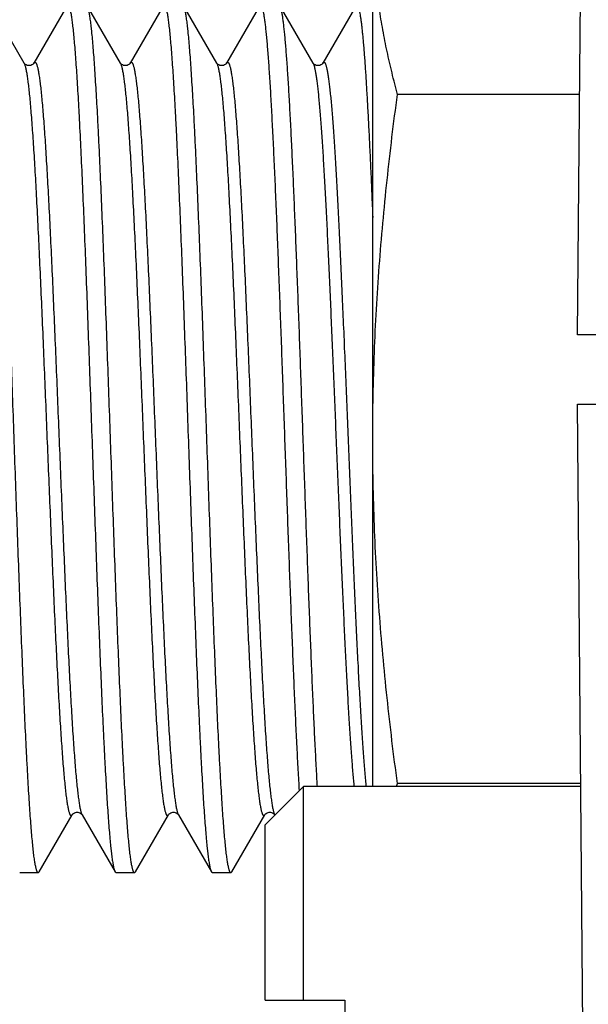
# Model space of a CAD drawing. Header units: inches. Extents: x 0 to 22, y 0 to 17.
# Tile 39 of 61: x 8.652 to 8.816, y 13.597 to 13.88. Entities that reach past the tile are written whole.
import ezdxf

# ---------------------------------------------------------------- set-up
doc = ezdxf.new("R2010")
doc.units = ezdxf.units.IN
doc.header["$LTSCALE"] = 1.21
doc.header["$MEASUREMENT"] = 0
doc.layers.get('0').update_dxf_attribs({"linetype": 'CONTINUOUS'})
doc.layers.add('DIMENSIONS', color=7, linetype='CONTINUOUS')
doc.styles.get("Standard").update_dxf_attribs({"font": 'txt', "width": 0.8})
doc.dimstyles.new('DIMSTYLE_1', dxfattribs={"dimtxt": 0.125, "dimasz": 0.18, "dimexe": 0.18, "dimexo": 0.0625, "dimgap": 0.09, "dimtad": 0, "dimtih": 1, "dimtoh": 1, "dimdec": 3, "dimzin": 4, "dimdsep": 46, "dimtxsty": 'STANDARD', "dimblk": '_FILLED', "dimblk1": '_FILLED', "dimblk2": '_FILLED', "dimcen": 0.09, "dimadec": 0, "dimazin": 0, "dimtp": 0.01, "dimtm": 0.01, "dimtfac": 1, "dimtdec": 3, "dimtofl": 0, "dimtmove": 0, "dimatfit": 3, "dimldrblk": '_FILLED', "dimfxl": 1, "dimtolj": 1, "dimtzin": 4, "dimarcsym": 0})

# ---------------------------------------------------------------- blocks, each defined once
blk = doc.blocks.new('_FILLED')
at = {"color": 0, "linetype": 'BYBLOCK'}
blk.add_solid([(0, 0), (-1, 0.1736), (-1, -0.1736)], dxfattribs=at)
blk = doc.blocks.new('*D0')
at = {"layer": 'DIMENSIONS', "color": 2, "linetype": 'CONTINUOUS'}
for p, q in [((7.4755, 14.16955), (7.4755, 14.52955)), ((8.77383, 14.16955), (7.3505, 14.16955)), ((8.77383, 13.38955), (7.3505, 13.38955)), ((7.4755, 13.38955), (7.4755, 13.02955))]:
    blk.add_line(p, q, dxfattribs=at)
at = {"layer": 'DIMENSIONS', "color": 2, "linetype": 'CONTINUOUS', "xscale": 0.18, "yscale": 0.18, "zscale": 0.18}
for p, rotation in [((7.4755, 14.16955), 270), ((7.4755, 13.38955), 90)]:
    blk.add_blockref('_FILLED', p, dxfattribs=dict(at, rotation=rotation))
at = {"layer": 'DIMENSIONS', "color": 2, "linetype": 'CONTINUOUS', "insert": (7.4755, 13.84205), "char_height": 0.125, "width": 1.225, "attachment_point": 2, "line_spacing_factor": 0.9}
blk.add_mtext('.780{\\Ftxt.shx;\\W1.000000;\\H0.125000; }[19.81]', dxfattribs=at)

msp = doc.modelspace()

# ---------------------------------------------------------------- linework, layer by layer
at = {"color": 7, "linetype": 'CONTINUOUS'}
for p, q in [((8.81319, 13.78955), (8.81633, 14.14973)), ((8.75419, 13.65935), (8.75419, 13.93155)), ((8.65367, 13.86787), (8.64415, 13.88432)), ((8.66603, 13.88432), (8.65651, 13.86787)), ((8.68144, 13.86787), (8.67192, 13.88432)), ((8.6938, 13.88432), (8.68428, 13.86787)), ((8.70921, 13.86787), (8.69969, 13.88432)), ((8.72157, 13.88432), (8.71205, 13.86787)), ((8.73698, 13.86787), (8.72746, 13.88432)), ((8.74934, 13.88432), (8.73982, 13.86787)), ((8.81379, 13.85886), (8.76132, 13.85886)), ((12.81319, 13.78955), (8.81319, 13.78955)), ((8.81633, 13.40938), (8.81319, 13.76955)), ((8.81319, 13.76955), (12.81319, 13.76955)), ((8.76108, 13.65936), (8.76132, 13.66025)), ((8.81414, 13.66025), (8.76132, 13.66025)), ((8.72319, 13.64835), (8.73419, 13.65935)), ((8.73419, 13.59785), (8.73419, 13.65935)), ((8.81415, 13.65935), (8.73419, 13.65935)), ((8.65804, 13.63479), (8.66756, 13.65124)), ((8.6704, 13.65124), (8.6704, 13.65124)), ((8.6704, 13.65124), (8.67992, 13.63479)), ((8.68581, 13.63479), (8.69533, 13.65124)), ((8.69817, 13.65124), (8.69817, 13.65124)), ((8.69817, 13.65124), (8.70769, 13.63479)), ((8.71358, 13.63479), (8.7231, 13.65124)), ((8.72594, 13.65124), (8.72594, 13.65124)), ((8.72594, 13.65124), (8.72599, 13.65116)), ((8.72319, 13.59785), (8.72319, 13.64835)), ((8.65777, 13.63455), (8.65242, 13.63455)), ((8.65804, 13.63479), (8.65777, 13.63455)), ((8.67992, 13.63479), (8.68019, 13.63455)), ((8.68554, 13.63455), (8.68019, 13.63455)), ((8.68581, 13.63479), (8.68554, 13.63455)), ((8.70769, 13.63479), (8.70796, 13.63455)), ((8.71331, 13.63455), (8.70796, 13.63455)), ((8.71358, 13.63479), (8.71331, 13.63455)), ((8.72319, 13.59785), (8.74619, 13.59785)), ((8.74619, 13.59785), (8.74619, 13.57085))]:
    msp.add_line(p, q, dxfattribs=at)
for points in [[(8.65651, 13.86787), (8.65651, 13.86786), (8.65647, 13.8678), (8.6564, 13.86771), (8.65628, 13.8676), (8.65611, 13.86746), (8.65588, 13.86733), (8.6556, 13.86721), (8.65528, 13.86715), (8.65494, 13.86714), (8.6546, 13.86721), (8.65429, 13.86733), (8.65406, 13.86747), (8.65389, 13.86761), (8.65377, 13.86773), (8.65371, 13.86781), (8.65368, 13.86786), (8.65367, 13.86787)], [(8.68428, 13.86787), (8.68428, 13.86786), (8.68424, 13.8678), (8.68417, 13.86771), (8.68405, 13.8676), (8.68388, 13.86746), (8.68365, 13.86733), (8.68337, 13.86721), (8.68305, 13.86715), (8.68271, 13.86714), (8.68237, 13.86721), (8.68206, 13.86733), (8.68183, 13.86747), (8.68166, 13.86761), (8.68154, 13.86773), (8.68148, 13.86781), (8.68145, 13.86786), (8.68144, 13.86787)], [(8.71205, 13.86787), (8.71205, 13.86786), (8.71201, 13.8678), (8.71194, 13.86771), (8.71182, 13.8676), (8.71165, 13.86746), (8.71142, 13.86733), (8.71114, 13.86721), (8.71082, 13.86715), (8.71048, 13.86714), (8.71014, 13.86721), (8.70983, 13.86733), (8.7096, 13.86747), (8.70943, 13.86761), (8.70931, 13.86773), (8.70925, 13.86781), (8.70922, 13.86786), (8.70921, 13.86787)], [(8.73982, 13.86787), (8.73982, 13.86786), (8.73978, 13.8678), (8.73971, 13.86771), (8.73959, 13.8676), (8.73942, 13.86746), (8.73919, 13.86733), (8.73891, 13.86721), (8.73859, 13.86715), (8.73825, 13.86714), (8.73791, 13.86721), (8.7376, 13.86733), (8.73737, 13.86747), (8.7372, 13.86761), (8.73708, 13.86773), (8.73702, 13.86781), (8.73699, 13.86786), (8.73698, 13.86787)], [(8.66756, 13.65124), (8.66756, 13.65124), (8.66759, 13.65129), (8.66766, 13.65137), (8.66777, 13.65149), (8.66794, 13.65163), (8.66818, 13.65177), (8.66848, 13.65189), (8.66883, 13.65196), (8.66917, 13.65196), (8.66949, 13.65189), (8.66977, 13.65178), (8.67, 13.65164), (8.67017, 13.65151), (8.67029, 13.65139), (8.67036, 13.6513), (8.67039, 13.65125), (8.6704, 13.65124)], [(8.69533, 13.65124), (8.69533, 13.65124), (8.69536, 13.65129), (8.69543, 13.65137), (8.69554, 13.65149), (8.69571, 13.65163), (8.69595, 13.65177), (8.69625, 13.65189), (8.6966, 13.65196), (8.69694, 13.65196), (8.69726, 13.65189), (8.69754, 13.65178), (8.69777, 13.65164), (8.69794, 13.65151), (8.69806, 13.65139), (8.69813, 13.6513), (8.69816, 13.65125), (8.69817, 13.65124)], [(8.7231, 13.65124), (8.7231, 13.65124), (8.72313, 13.65129), (8.7232, 13.65137), (8.72331, 13.65149), (8.72348, 13.65163), (8.72372, 13.65177), (8.72402, 13.65189), (8.72437, 13.65196), (8.72471, 13.65196), (8.72503, 13.65189), (8.72531, 13.65178), (8.72554, 13.65164), (8.72571, 13.65151), (8.72583, 13.65139), (8.7259, 13.6513), (8.72593, 13.65125), (8.72594, 13.65124)]]:
    msp.add_lwpolyline(points, dxfattribs=at)
for points, knots in [([(8.76132, 13.85886), (8.76077, 13.86091), (8.75972, 13.86502), (8.7583, 13.8712), (8.75707, 13.8774), (8.75604, 13.88361), (8.75522, 13.88983), (8.75463, 13.89605), (8.75427, 13.90228), (8.75419, 13.90643), (8.75419, 13.90851)], [0, 0, 0, 0, 0.126721, 0.252859, 0.37843, 0.503475, 0.628055, 0.75226, 0.876199, 1, 1, 1, 1]), ([(8.65777, 13.63455), (8.65775, 13.63455), (8.65771, 13.63456), (8.65766, 13.63459), (8.65761, 13.63463), (8.65755, 13.6347), (8.6575, 13.63478), (8.65745, 13.63488), (8.65739, 13.635), (8.65734, 13.63514), (8.65729, 13.63529), (8.65721, 13.63553), (8.65712, 13.63587), (8.65702, 13.63634), (8.65691, 13.63688), (8.65681, 13.63749), (8.6567, 13.63818), (8.65659, 13.63893), (8.65649, 13.63975), (8.65638, 13.64064), (8.65624, 13.64197), (8.65605, 13.64379), (8.65584, 13.64618), (8.65563, 13.64884), (8.65542, 13.65175), (8.65521, 13.65491), (8.655, 13.65831), (8.65478, 13.66195), (8.65457, 13.66581), (8.65428, 13.67139), (8.65392, 13.67885), (8.6535, 13.68835), (8.65308, 13.69851), (8.65265, 13.70924), (8.65223, 13.72043), (8.65181, 13.73198), (8.65138, 13.74379), (8.65096, 13.75574), (8.65054, 13.76773), (8.65011, 13.77964), (8.64969, 13.79137), (8.64927, 13.8028), (8.64884, 13.81384), (8.64842, 13.82437), (8.648, 13.8343), (8.64764, 13.84215), (8.64735, 13.84807), (8.64714, 13.85221), (8.64693, 13.85613), (8.64671, 13.85983), (8.6465, 13.8633), (8.64629, 13.86652), (8.64608, 13.8695), (8.64587, 13.87223), (8.64566, 13.87469), (8.64547, 13.87658), (8.64533, 13.87795), (8.64522, 13.87888), (8.64512, 13.87974), (8.64501, 13.88053), (8.6449, 13.88125), (8.6448, 13.8819), (8.64469, 13.88248), (8.64459, 13.88298), (8.6445, 13.88336), (8.64442, 13.88363), (8.64437, 13.8838), (8.64432, 13.88396), (8.64426, 13.88409), (8.64421, 13.88421), (8.64417, 13.88428), (8.64415, 13.88432)], [0, 0, 0, 0, 0.000215, 0.000454, 0.000733, 0.001063, 0.001451, 0.001901, 0.002417, 0.002998, 0.003647, 0.004364, 0.006005, 0.007924, 0.010122, 0.012598, 0.015354, 0.018387, 0.021696, 0.02528, 0.029138, 0.037664, 0.047258, 0.057896, 0.069557, 0.082213, 0.095835, 0.110393, 0.125853, 0.142179, 0.177278, 0.215366, 0.256093, 0.299081, 0.343934, 0.390238, 0.437563, 0.485472, 0.533523, 0.58127, 0.628273, 0.674096, 0.718317, 0.760526, 0.800333, 0.83737, 0.854743, 0.871297, 0.886995, 0.9018, 0.915679, 0.928599, 0.940532, 0.95145, 0.961329, 0.970146, 0.974151, 0.977883, 0.981342, 0.984524, 0.98743, 0.990058, 0.992406, 0.994476, 0.996268, 0.997059, 0.997782, 0.998437, 0.999024, 0.999544, 1, 1, 1, 1]), ([(8.6663, 13.88455), (8.66632, 13.88455), (8.66636, 13.88454), (8.66641, 13.88452), (8.66647, 13.88447), (8.66652, 13.8844), (8.66657, 13.88432), (8.66663, 13.88422), (8.66668, 13.8841), (8.66673, 13.88397), (8.66678, 13.88381), (8.66686, 13.88357), (8.66695, 13.88323), (8.66705, 13.88276), (8.66716, 13.88222), (8.66727, 13.88161), (8.66737, 13.88093), (8.66748, 13.88017), (8.66758, 13.87935), (8.66769, 13.87846), (8.66784, 13.87714), (8.66802, 13.87531), (8.66823, 13.87292), (8.66844, 13.87026), (8.66865, 13.86735), (8.66886, 13.86419), (8.66908, 13.86079), (8.66929, 13.85716), (8.6695, 13.85329), (8.66979, 13.84772), (8.67015, 13.84025), (8.67057, 13.83075), (8.67099, 13.82059), (8.67142, 13.80987), (8.67184, 13.79868), (8.67226, 13.78712), (8.67269, 13.77532), (8.67311, 13.76336), (8.67353, 13.75137), (8.67396, 13.73946), (8.67438, 13.72773), (8.6748, 13.7163), (8.67523, 13.70527), (8.67565, 13.69474), (8.67607, 13.68481), (8.67643, 13.67695), (8.67672, 13.67103), (8.67693, 13.66689), (8.67715, 13.66297), (8.67736, 13.65927), (8.67757, 13.65581), (8.67778, 13.65258), (8.67799, 13.6496), (8.67821, 13.64688), (8.67842, 13.64441), (8.6786, 13.64253), (8.67874, 13.64115), (8.67885, 13.64022), (8.67896, 13.63937), (8.67906, 13.63858), (8.67917, 13.63786), (8.67927, 13.63721), (8.67938, 13.63663), (8.67948, 13.63612), (8.67958, 13.63574), (8.67965, 13.63548), (8.6797, 13.6353), (8.67976, 13.63515), (8.67981, 13.63501), (8.67986, 13.63489), (8.6799, 13.63482), (8.67992, 13.63479)], [0, 0, 0, 0, 0.000215, 0.000454, 0.000733, 0.001063, 0.001451, 0.001901, 0.002417, 0.002998, 0.003647, 0.004364, 0.006005, 0.007924, 0.010122, 0.012598, 0.015354, 0.018387, 0.021696, 0.02528, 0.029138, 0.037664, 0.047258, 0.057896, 0.069557, 0.082213, 0.095835, 0.110393, 0.125853, 0.142179, 0.177278, 0.215366, 0.256093, 0.299081, 0.343934, 0.390238, 0.437563, 0.485472, 0.533523, 0.58127, 0.628273, 0.674096, 0.718317, 0.760526, 0.800333, 0.83737, 0.854743, 0.871297, 0.886995, 0.9018, 0.915679, 0.928599, 0.940532, 0.95145, 0.961329, 0.970146, 0.974151, 0.977883, 0.981342, 0.984524, 0.98743, 0.990058, 0.992406, 0.994476, 0.996268, 0.997059, 0.997782, 0.998437, 0.999024, 0.999544, 1, 1, 1, 1]), ([(8.68554, 13.63455), (8.68552, 13.63455), (8.68548, 13.63456), (8.68543, 13.63459), (8.68538, 13.63463), (8.68532, 13.6347), (8.68527, 13.63478), (8.68522, 13.63488), (8.68516, 13.635), (8.68511, 13.63514), (8.68506, 13.63529), (8.68498, 13.63553), (8.68489, 13.63587), (8.68479, 13.63634), (8.68468, 13.63688), (8.68458, 13.63749), (8.68447, 13.63818), (8.68436, 13.63893), (8.68426, 13.63975), (8.68415, 13.64064), (8.68401, 13.64197), (8.68382, 13.64379), (8.68361, 13.64618), (8.6834, 13.64884), (8.68319, 13.65175), (8.68298, 13.65491), (8.68277, 13.65831), (8.68255, 13.66195), (8.68234, 13.66581), (8.68205, 13.67139), (8.68169, 13.67885), (8.68127, 13.68835), (8.68085, 13.69851), (8.68042, 13.70924), (8.68, 13.72043), (8.67958, 13.73198), (8.67915, 13.74379), (8.67873, 13.75574), (8.67831, 13.76773), (8.67788, 13.77964), (8.67746, 13.79137), (8.67704, 13.8028), (8.67661, 13.81384), (8.67619, 13.82437), (8.67577, 13.8343), (8.67541, 13.84215), (8.67512, 13.84807), (8.67491, 13.85221), (8.6747, 13.85613), (8.67448, 13.85983), (8.67427, 13.8633), (8.67406, 13.86652), (8.67385, 13.8695), (8.67364, 13.87223), (8.67343, 13.87469), (8.67324, 13.87658), (8.6731, 13.87795), (8.67299, 13.87888), (8.67289, 13.87974), (8.67278, 13.88053), (8.67267, 13.88125), (8.67257, 13.8819), (8.67246, 13.88248), (8.67236, 13.88298), (8.67227, 13.88336), (8.67219, 13.88363), (8.67214, 13.8838), (8.67209, 13.88396), (8.67203, 13.88409), (8.67198, 13.88421), (8.67194, 13.88428), (8.67192, 13.88432)], [0, 0, 0, 0, 0.000215, 0.000454, 0.000733, 0.001063, 0.001451, 0.001902, 0.002417, 0.002998, 0.003647, 0.004364, 0.006005, 0.007924, 0.010122, 0.012599, 0.015354, 0.018387, 0.021696, 0.02528, 0.029138, 0.037664, 0.047258, 0.057897, 0.069557, 0.082213, 0.095835, 0.110393, 0.125853, 0.142179, 0.177278, 0.215366, 0.256093, 0.299081, 0.343935, 0.390238, 0.437563, 0.485472, 0.533523, 0.58127, 0.628273, 0.674096, 0.718317, 0.760526, 0.800333, 0.83737, 0.854743, 0.871297, 0.886995, 0.9018, 0.915679, 0.9286, 0.940532, 0.95145, 0.961329, 0.970146, 0.974151, 0.977883, 0.981342, 0.984524, 0.98743, 0.990058, 0.992406, 0.994476, 0.996268, 0.997059, 0.997782, 0.998437, 0.999024, 0.999544, 1, 1, 1, 1]), ([(8.69407, 13.88455), (8.69409, 13.88455), (8.69413, 13.88454), (8.69418, 13.88452), (8.69424, 13.88447), (8.69429, 13.8844), (8.69434, 13.88432), (8.6944, 13.88422), (8.69445, 13.8841), (8.6945, 13.88397), (8.69455, 13.88381), (8.69463, 13.88357), (8.69472, 13.88323), (8.69482, 13.88276), (8.69493, 13.88222), (8.69504, 13.88161), (8.69514, 13.88093), (8.69525, 13.88017), (8.69535, 13.87935), (8.69546, 13.87846), (8.69561, 13.87714), (8.69579, 13.87531), (8.696, 13.87292), (8.69621, 13.87026), (8.69642, 13.86735), (8.69663, 13.86419), (8.69685, 13.86079), (8.69706, 13.85716), (8.69727, 13.85329), (8.69756, 13.84772), (8.69792, 13.84025), (8.69834, 13.83075), (8.69876, 13.82059), (8.69919, 13.80987), (8.69961, 13.79868), (8.70003, 13.78712), (8.70046, 13.77532), (8.70088, 13.76336), (8.7013, 13.75137), (8.70173, 13.73946), (8.70215, 13.72773), (8.70257, 13.7163), (8.703, 13.70527), (8.70342, 13.69474), (8.70384, 13.68481), (8.7042, 13.67695), (8.70449, 13.67103), (8.7047, 13.66689), (8.70492, 13.66297), (8.70513, 13.65927), (8.70534, 13.65581), (8.70555, 13.65258), (8.70576, 13.6496), (8.70598, 13.64688), (8.70619, 13.64441), (8.70637, 13.64253), (8.70651, 13.64115), (8.70662, 13.64022), (8.70673, 13.63937), (8.70683, 13.63858), (8.70694, 13.63786), (8.70704, 13.63721), (8.70715, 13.63663), (8.70725, 13.63612), (8.70735, 13.63574), (8.70742, 13.63548), (8.70747, 13.6353), (8.70753, 13.63515), (8.70758, 13.63501), (8.70763, 13.63489), (8.70767, 13.63482), (8.70769, 13.63479)], [0, 0, 0, 0, 0.000215, 0.000454, 0.000733, 0.001063, 0.001451, 0.001902, 0.002417, 0.002998, 0.003647, 0.004364, 0.006005, 0.007924, 0.010122, 0.012599, 0.015354, 0.018387, 0.021696, 0.02528, 0.029138, 0.037664, 0.047258, 0.057897, 0.069557, 0.082213, 0.095835, 0.110393, 0.125853, 0.142179, 0.177278, 0.215366, 0.256093, 0.299081, 0.343935, 0.390238, 0.437563, 0.485472, 0.533523, 0.58127, 0.628273, 0.674096, 0.718317, 0.760526, 0.800333, 0.83737, 0.854743, 0.871297, 0.886995, 0.9018, 0.915679, 0.9286, 0.940532, 0.95145, 0.961329, 0.970146, 0.974151, 0.977883, 0.981342, 0.984524, 0.98743, 0.990058, 0.992406, 0.994476, 0.996268, 0.997059, 0.997782, 0.998437, 0.999024, 0.999544, 1, 1, 1, 1]), ([(8.71331, 13.63455), (8.71329, 13.63455), (8.71325, 13.63456), (8.7132, 13.63459), (8.71315, 13.63463), (8.71309, 13.6347), (8.71304, 13.63478), (8.71299, 13.63488), (8.71293, 13.635), (8.71288, 13.63514), (8.71283, 13.63529), (8.71275, 13.63553), (8.71266, 13.63587), (8.71256, 13.63634), (8.71245, 13.63688), (8.71235, 13.63749), (8.71224, 13.63818), (8.71213, 13.63893), (8.71203, 13.63975), (8.71192, 13.64064), (8.71178, 13.64197), (8.71159, 13.64379), (8.71138, 13.64618), (8.71117, 13.64884), (8.71096, 13.65175), (8.71075, 13.65491), (8.71054, 13.65831), (8.71032, 13.66195), (8.71011, 13.66581), (8.70982, 13.67139), (8.70946, 13.67885), (8.70904, 13.68835), (8.70862, 13.69851), (8.70819, 13.70924), (8.70777, 13.72043), (8.70735, 13.73198), (8.70692, 13.74379), (8.7065, 13.75574), (8.70608, 13.76773), (8.70565, 13.77964), (8.70523, 13.79137), (8.70481, 13.8028), (8.70438, 13.81384), (8.70396, 13.82437), (8.70354, 13.8343), (8.70318, 13.84215), (8.70289, 13.84807), (8.70268, 13.85221), (8.70247, 13.85613), (8.70225, 13.85983), (8.70204, 13.8633), (8.70183, 13.86652), (8.70162, 13.8695), (8.70141, 13.87223), (8.7012, 13.87469), (8.70101, 13.87658), (8.70087, 13.87795), (8.70076, 13.87888), (8.70066, 13.87974), (8.70055, 13.88053), (8.70044, 13.88125), (8.70034, 13.8819), (8.70023, 13.88248), (8.70013, 13.88298), (8.70004, 13.88336), (8.69996, 13.88363), (8.69991, 13.8838), (8.69986, 13.88396), (8.6998, 13.88409), (8.69975, 13.88421), (8.69971, 13.88428), (8.69969, 13.88432)], [0, 0, 0, 0, 0.000215, 0.000454, 0.000733, 0.001063, 0.001451, 0.001902, 0.002417, 0.002998, 0.003647, 0.004364, 0.006005, 0.007924, 0.010122, 0.012599, 0.015354, 0.018387, 0.021696, 0.02528, 0.029138, 0.037665, 0.047258, 0.057897, 0.069557, 0.082213, 0.095836, 0.110393, 0.125853, 0.142179, 0.177278, 0.215366, 0.256093, 0.299082, 0.343935, 0.390238, 0.437563, 0.485472, 0.533523, 0.58127, 0.628273, 0.674097, 0.718317, 0.760526, 0.800333, 0.83737, 0.854743, 0.871297, 0.886995, 0.9018, 0.915679, 0.9286, 0.940532, 0.95145, 0.961329, 0.970146, 0.974151, 0.977883, 0.981342, 0.984524, 0.98743, 0.990058, 0.992406, 0.994476, 0.996268, 0.997059, 0.997782, 0.998437, 0.999024, 0.999544, 1, 1, 1, 1]), ([(8.72184, 13.88455), (8.72186, 13.88455), (8.72189, 13.88455), (8.72193, 13.88453), (8.72198, 13.8845), (8.72202, 13.88445), (8.72206, 13.8844), (8.72211, 13.88433), (8.72215, 13.88425), (8.72219, 13.88416), (8.72224, 13.88406), (8.7223, 13.8839), (8.72237, 13.88367), (8.72246, 13.88335), (8.72254, 13.88299), (8.72263, 13.88258), (8.72272, 13.88213), (8.7228, 13.88162), (8.72292, 13.88086), (8.72307, 13.87978), (8.72324, 13.87835), (8.72342, 13.87674), (8.72359, 13.87495), (8.72376, 13.87297), (8.72394, 13.87083), (8.72411, 13.86851), (8.72428, 13.86602), (8.72446, 13.86336), (8.72469, 13.85951), (8.72499, 13.85431), (8.72533, 13.84764), (8.72568, 13.84043), (8.72603, 13.83272), (8.72637, 13.82455), (8.72672, 13.81598), (8.72706, 13.80706), (8.72741, 13.79785), (8.72776, 13.7884), (8.72822, 13.7755), (8.7288, 13.75923), (8.72948, 13.73981), (8.73006, 13.72385), (8.73053, 13.71144), (8.73088, 13.70254), (8.73122, 13.694), (8.73157, 13.68586), (8.73191, 13.67818), (8.73226, 13.671), (8.73261, 13.66437), (8.73285, 13.66014), (8.73297, 13.65812)], [0, 0, 0, 0, 0.000193, 0.000401, 0.000634, 0.000901, 0.001208, 0.001558, 0.001953, 0.002396, 0.002887, 0.003428, 0.004658, 0.006092, 0.007729, 0.009572, 0.01162, 0.013874, 0.016334, 0.021866, 0.028212, 0.035363, 0.043309, 0.052038, 0.061539, 0.071796, 0.082795, 0.094518, 0.106947, 0.133849, 0.163336, 0.195226, 0.229322, 0.265416, 0.303283, 0.34269, 0.383394, 0.425144, 0.467681, 0.554064, 0.640412, 0.724594, 0.76522, 0.804533, 0.84229, 0.878258, 0.912216, 0.943953, 0.973274, 1, 1, 1, 1]), ([(8.73825, 13.65933), (8.73813, 13.66132), (8.7379, 13.66549), (8.73756, 13.67201), (8.73723, 13.67903), (8.73689, 13.68653), (8.73656, 13.69444), (8.73622, 13.70274), (8.73588, 13.71137), (8.73543, 13.72338), (8.73487, 13.73884), (8.7342, 13.75765), (8.73354, 13.77651), (8.73298, 13.79206), (8.73252, 13.80419), (8.73219, 13.81294), (8.73185, 13.82137), (8.73152, 13.82945), (8.73118, 13.83711), (8.73085, 13.84433), (8.73051, 13.85106), (8.73018, 13.85725), (8.72989, 13.86206), (8.72966, 13.86562), (8.72949, 13.86806), (8.72932, 13.87034), (8.72916, 13.87246), (8.72899, 13.87442), (8.72882, 13.87621), (8.72865, 13.87783), (8.72849, 13.87928), (8.72834, 13.88038), (8.72823, 13.88117), (8.72814, 13.8817), (8.72806, 13.88218), (8.72797, 13.88262), (8.7279, 13.88295), (8.72784, 13.8832), (8.72779, 13.88342), (8.72772, 13.88366), (8.72764, 13.88392), (8.72757, 13.88411), (8.72751, 13.88424), (8.72748, 13.88429), (8.72746, 13.88432)], [0, 0, 0, 0, 0.026586, 0.055598, 0.08687, 0.120219, 0.155453, 0.192368, 0.23075, 0.270376, 0.352433, 0.43664, 0.521044, 0.603688, 0.643748, 0.682657, 0.720187, 0.756121, 0.790251, 0.822379, 0.85232, 0.879899, 0.904958, 0.916497, 0.927353, 0.937511, 0.946956, 0.955675, 0.963656, 0.970888, 0.977362, 0.983068, 0.985632, 0.988002, 0.990178, 0.992159, 0.993946, 0.994766, 0.995539, 0.996938, 0.998146, 0.999164, 0.999605, 1, 1, 1, 1]), ([(8.74961, 13.88455), (8.74963, 13.88455), (8.74965, 13.88455), (8.74969, 13.88454), (8.74972, 13.88451), (8.74976, 13.88449), (8.74979, 13.88445), (8.74983, 13.8844), (8.74987, 13.88435), (8.74991, 13.88426), (8.74998, 13.88414), (8.75005, 13.88396), (8.75012, 13.88374), (8.75019, 13.8835), (8.75026, 13.88322), (8.75033, 13.88291), (8.7504, 13.88257), (8.7505, 13.88205), (8.75062, 13.88132), (8.75076, 13.88035), (8.75091, 13.87926), (8.75105, 13.87803), (8.75119, 13.87669), (8.75133, 13.87522), (8.75148, 13.87363), (8.75162, 13.87192), (8.75176, 13.8701), (8.75196, 13.86743), (8.7522, 13.86383), (8.75248, 13.85917), (8.75277, 13.85411), (8.75305, 13.84864), (8.75334, 13.8428), (8.75362, 13.83662), (8.75391, 13.83011), (8.75409, 13.82567), (8.75419, 13.8234)], [0, 0, 0, 0, 0.000585, 0.001199, 0.001868, 0.002611, 0.003445, 0.004377, 0.005417, 0.00657, 0.009225, 0.012365, 0.016002, 0.020142, 0.024789, 0.029948, 0.035618, 0.041801, 0.055703, 0.071651, 0.089632, 0.109633, 0.131636, 0.15562, 0.181562, 0.209436, 0.239214, 0.270866, 0.33966, 0.415536, 0.49818, 0.587249, 0.682373, 0.783156, 0.889179, 1, 1, 1, 1]), ([(8.75419, 13.75955), (8.75419, 13.7637), (8.75427, 13.77201), (8.75463, 13.78446), (8.75522, 13.7969), (8.75604, 13.80932), (8.75707, 13.82174), (8.75871, 13.83826), (8.76021, 13.85063), (8.76132, 13.85886)], [0, 0, 0, 0, 0.125, 0.250001, 0.375001, 0.500002, 0.625003, 0.750004, 1, 1, 1, 1]), ([(8.76132, 13.66025), (8.76021, 13.66848), (8.75871, 13.68084), (8.75707, 13.69737), (8.75604, 13.70978), (8.75522, 13.72221), (8.75463, 13.73465), (8.75427, 13.7471), (8.75419, 13.7554), (8.75419, 13.75955)], [0, 0, 0, 0, 0.249996, 0.374997, 0.499998, 0.624999, 0.749999, 0.875, 1, 1, 1, 1])]:
    msp.add_open_spline(points, degree=3, knots=knots, dxfattribs=at)
at = {"color": 9, "linetype": 'CONTINUOUS'}
for points, knots in [([(8.65367, 13.86787), (8.65369, 13.86783), (8.65373, 13.86776), (8.65378, 13.86764), (8.65384, 13.86751), (8.65391, 13.8673), (8.65401, 13.86699), (8.65411, 13.86658), (8.65422, 13.8661), (8.65433, 13.86555), (8.65444, 13.86495), (8.65455, 13.86428), (8.65465, 13.86354), (8.65476, 13.86275), (8.65487, 13.86189), (8.65502, 13.86062), (8.6552, 13.85888), (8.65542, 13.85662), (8.65563, 13.85413), (8.65585, 13.8514), (8.65607, 13.84846), (8.65628, 13.8453), (8.6565, 13.84194), (8.6568, 13.83706), (8.65716, 13.83052), (8.65759, 13.82216), (8.65802, 13.81321), (8.65846, 13.80374), (8.65889, 13.79384), (8.65932, 13.78361), (8.65975, 13.77315), (8.66018, 13.76256), (8.66061, 13.75194), (8.66105, 13.74139), (8.66148, 13.73102), (8.66191, 13.72093), (8.66234, 13.7112), (8.66277, 13.70194), (8.6632, 13.69324), (8.66357, 13.68637), (8.66386, 13.68122), (8.66408, 13.67763), (8.6643, 13.67424), (8.66451, 13.67105), (8.66473, 13.66808), (8.66494, 13.66532), (8.66516, 13.6628), (8.66538, 13.6605), (8.66556, 13.65874), (8.66571, 13.65745), (8.66582, 13.65658), (8.66593, 13.65577), (8.66603, 13.65502), (8.66614, 13.65433), (8.66625, 13.6537), (8.66636, 13.65314), (8.66647, 13.65265), (8.66657, 13.65221), (8.66667, 13.6519), (8.66674, 13.65167), (8.6668, 13.65153), (8.66685, 13.6514), (8.6669, 13.65129), (8.66696, 13.6512), (8.66701, 13.65112), (8.66707, 13.65106), (8.66712, 13.65101), (8.66718, 13.65098), (8.66723, 13.65096), (8.66729, 13.65097), (8.66734, 13.65099), (8.6674, 13.65103), (8.66745, 13.65108), (8.66751, 13.65115), (8.66754, 13.65121), (8.66756, 13.65124)], [0, 0, 0, 0, 0.000529, 0.001125, 0.00179, 0.002524, 0.004205, 0.006171, 0.008424, 0.010966, 0.013795, 0.016911, 0.020313, 0.023999, 0.027968, 0.032218, 0.04155, 0.051974, 0.063467, 0.076002, 0.08955, 0.104078, 0.119552, 0.135935, 0.17127, 0.209744, 0.250988, 0.294606, 0.34018, 0.387271, 0.435428, 0.484186, 0.533077, 0.581632, 0.629383, 0.675871, 0.720649, 0.763288, 0.803378, 0.840534, 0.857899, 0.8744, 0.889996, 0.904652, 0.918331, 0.931003, 0.942635, 0.953203, 0.962681, 0.967005, 0.971048, 0.97481, 0.978287, 0.981479, 0.984385, 0.987002, 0.989332, 0.991374, 0.99313, 0.993901, 0.994603, 0.995235, 0.9958, 0.996298, 0.996734, 0.99711, 0.997433, 0.997715, 0.99797, 0.99822, 0.998485, 0.998785, 0.999132, 0.999536, 1, 1, 1, 1]), ([(8.65651, 13.86787), (8.65653, 13.8679), (8.65657, 13.86795), (8.65662, 13.86802), (8.65667, 13.86807), (8.65673, 13.86811), (8.65678, 13.86813), (8.65684, 13.86814), (8.6569, 13.86812), (8.65695, 13.86809), (8.65701, 13.86805), (8.65706, 13.86799), (8.65711, 13.86791), (8.65717, 13.86781), (8.65722, 13.8677), (8.65728, 13.86757), (8.65733, 13.86743), (8.65741, 13.86721), (8.6575, 13.86689), (8.65761, 13.86646), (8.65771, 13.86596), (8.65782, 13.8654), (8.65793, 13.86478), (8.65804, 13.86409), (8.65815, 13.86334), (8.65825, 13.86252), (8.65836, 13.86165), (8.65851, 13.86036), (8.6587, 13.8586), (8.65891, 13.85631), (8.65913, 13.85378), (8.65934, 13.85103), (8.65956, 13.84805), (8.65978, 13.84487), (8.65999, 13.84148), (8.66021, 13.83789), (8.6605, 13.83273), (8.66087, 13.82586), (8.6613, 13.81716), (8.66173, 13.8079), (8.66216, 13.79818), (8.6626, 13.78808), (8.66303, 13.77771), (8.66346, 13.76716), (8.66389, 13.75654), (8.66432, 13.74595), (8.66475, 13.73549), (8.66519, 13.72527), (8.66562, 13.71537), (8.66605, 13.7059), (8.66648, 13.69694), (8.66691, 13.68859), (8.66728, 13.68204), (8.66757, 13.67717), (8.66779, 13.6738), (8.66801, 13.67064), (8.66822, 13.6677), (8.66844, 13.66498), (8.66865, 13.66248), (8.66887, 13.66022), (8.66905, 13.65848), (8.6692, 13.65722), (8.66931, 13.65636), (8.66942, 13.65556), (8.66953, 13.65483), (8.66964, 13.65416), (8.66974, 13.65355), (8.66985, 13.65301), (8.66996, 13.65253), (8.67007, 13.65211), (8.67016, 13.65181), (8.67023, 13.65159), (8.67029, 13.65146), (8.67034, 13.65134), (8.67038, 13.65127), (8.6704, 13.65124)], [0, 0, 0, 0, 0.000464, 0.000868, 0.001215, 0.001515, 0.00178, 0.00203, 0.002285, 0.002567, 0.00289, 0.003267, 0.003702, 0.0042, 0.004765, 0.005397, 0.006098, 0.00687, 0.008626, 0.010668, 0.012998, 0.015615, 0.01852, 0.021712, 0.02519, 0.028951, 0.032995, 0.037318, 0.046796, 0.057364, 0.068997, 0.081668, 0.095347, 0.110003, 0.1256, 0.1421, 0.159465, 0.196621, 0.236711, 0.27935, 0.324128, 0.370616, 0.418367, 0.466922, 0.515813, 0.564571, 0.612728, 0.659819, 0.705393, 0.749012, 0.790256, 0.82873, 0.864064, 0.880447, 0.895922, 0.91045, 0.923997, 0.936533, 0.948026, 0.95845, 0.967782, 0.972032, 0.976001, 0.979687, 0.983089, 0.986205, 0.989034, 0.991576, 0.993829, 0.995795, 0.997476, 0.99821, 0.998875, 0.999471, 1, 1, 1, 1]), ([(8.68144, 13.86787), (8.68146, 13.86783), (8.6815, 13.86776), (8.68155, 13.86764), (8.68161, 13.86751), (8.68168, 13.8673), (8.68178, 13.86699), (8.68188, 13.86658), (8.68199, 13.8661), (8.6821, 13.86555), (8.68221, 13.86495), (8.68232, 13.86428), (8.68242, 13.86354), (8.68253, 13.86275), (8.68264, 13.86189), (8.68279, 13.86062), (8.68297, 13.85888), (8.68319, 13.85662), (8.6834, 13.85413), (8.68362, 13.8514), (8.68384, 13.84846), (8.68405, 13.8453), (8.68427, 13.84194), (8.68457, 13.83706), (8.68493, 13.83052), (8.68536, 13.82216), (8.68579, 13.81321), (8.68623, 13.80374), (8.68666, 13.79384), (8.68709, 13.78361), (8.68752, 13.77315), (8.68795, 13.76256), (8.68838, 13.75194), (8.68882, 13.74139), (8.68925, 13.73102), (8.68968, 13.72093), (8.69011, 13.7112), (8.69054, 13.70194), (8.69097, 13.69324), (8.69134, 13.68637), (8.69163, 13.68122), (8.69185, 13.67763), (8.69207, 13.67424), (8.69228, 13.67105), (8.6925, 13.66808), (8.69271, 13.66532), (8.69293, 13.6628), (8.69315, 13.6605), (8.69333, 13.65874), (8.69348, 13.65745), (8.69359, 13.65658), (8.6937, 13.65577), (8.6938, 13.65502), (8.69391, 13.65433), (8.69402, 13.6537), (8.69413, 13.65314), (8.69424, 13.65265), (8.69434, 13.65221), (8.69444, 13.6519), (8.69451, 13.65167), (8.69457, 13.65153), (8.69462, 13.6514), (8.69467, 13.65129), (8.69473, 13.6512), (8.69478, 13.65112), (8.69484, 13.65106), (8.69489, 13.65101), (8.69495, 13.65098), (8.695, 13.65096), (8.69506, 13.65097), (8.69511, 13.65099), (8.69517, 13.65103), (8.69522, 13.65108), (8.69528, 13.65115), (8.69531, 13.65121), (8.69533, 13.65124)], [0, 0, 0, 0, 0.000529, 0.001125, 0.00179, 0.002524, 0.004205, 0.006171, 0.008424, 0.010966, 0.013795, 0.016911, 0.020313, 0.023999, 0.027968, 0.032218, 0.04155, 0.051974, 0.063467, 0.076002, 0.08955, 0.104078, 0.119552, 0.135935, 0.17127, 0.209744, 0.250988, 0.294606, 0.34018, 0.387271, 0.435428, 0.484186, 0.533077, 0.581632, 0.629383, 0.675871, 0.720649, 0.763288, 0.803378, 0.840534, 0.857899, 0.8744, 0.889996, 0.904652, 0.918331, 0.931003, 0.942635, 0.953203, 0.962681, 0.967005, 0.971048, 0.97481, 0.978287, 0.981479, 0.984385, 0.987002, 0.989332, 0.991374, 0.99313, 0.993901, 0.994603, 0.995235, 0.9958, 0.996298, 0.996734, 0.99711, 0.997433, 0.997715, 0.99797, 0.99822, 0.998485, 0.998785, 0.999132, 0.999536, 1, 1, 1, 1]), ([(8.68428, 13.86787), (8.6843, 13.8679), (8.68434, 13.86795), (8.68439, 13.86802), (8.68444, 13.86807), (8.6845, 13.86811), (8.68455, 13.86813), (8.68461, 13.86814), (8.68467, 13.86812), (8.68472, 13.86809), (8.68478, 13.86805), (8.68483, 13.86799), (8.68488, 13.86791), (8.68494, 13.86781), (8.68499, 13.8677), (8.68505, 13.86757), (8.6851, 13.86743), (8.68518, 13.86721), (8.68527, 13.86689), (8.68538, 13.86646), (8.68548, 13.86596), (8.68559, 13.8654), (8.6857, 13.86478), (8.68581, 13.86409), (8.68592, 13.86334), (8.68602, 13.86252), (8.68613, 13.86165), (8.68628, 13.86036), (8.68647, 13.8586), (8.68668, 13.85631), (8.6869, 13.85378), (8.68711, 13.85103), (8.68733, 13.84805), (8.68755, 13.84487), (8.68776, 13.84148), (8.68798, 13.83789), (8.68827, 13.83273), (8.68864, 13.82586), (8.68907, 13.81716), (8.6895, 13.8079), (8.68993, 13.79818), (8.69037, 13.78808), (8.6908, 13.77771), (8.69123, 13.76716), (8.69166, 13.75654), (8.69209, 13.74595), (8.69252, 13.73549), (8.69296, 13.72527), (8.69339, 13.71537), (8.69382, 13.7059), (8.69425, 13.69694), (8.69468, 13.68859), (8.69505, 13.68204), (8.69534, 13.67717), (8.69556, 13.6738), (8.69578, 13.67064), (8.69599, 13.6677), (8.69621, 13.66498), (8.69642, 13.66248), (8.69664, 13.66022), (8.69682, 13.65848), (8.69697, 13.65722), (8.69708, 13.65636), (8.69719, 13.65556), (8.6973, 13.65483), (8.69741, 13.65416), (8.69751, 13.65355), (8.69762, 13.65301), (8.69773, 13.65253), (8.69784, 13.65211), (8.69793, 13.65181), (8.698, 13.65159), (8.69806, 13.65146), (8.69811, 13.65134), (8.69815, 13.65127), (8.69817, 13.65124)], [0, 0, 0, 0, 0.000464, 0.000868, 0.001215, 0.001515, 0.00178, 0.00203, 0.002285, 0.002567, 0.00289, 0.003267, 0.003702, 0.0042, 0.004765, 0.005397, 0.006098, 0.00687, 0.008626, 0.010668, 0.012998, 0.015615, 0.01852, 0.021712, 0.02519, 0.028951, 0.032995, 0.037318, 0.046796, 0.057364, 0.068997, 0.081668, 0.095347, 0.110003, 0.1256, 0.1421, 0.159465, 0.196621, 0.236711, 0.27935, 0.324128, 0.370616, 0.418367, 0.466922, 0.515813, 0.564571, 0.612728, 0.659819, 0.705393, 0.749012, 0.790256, 0.82873, 0.864064, 0.880447, 0.895922, 0.91045, 0.923997, 0.936533, 0.948026, 0.95845, 0.967782, 0.972032, 0.976001, 0.979687, 0.983089, 0.986205, 0.989034, 0.991576, 0.993829, 0.995795, 0.997476, 0.99821, 0.998875, 0.999471, 1, 1, 1, 1]), ([(8.70921, 13.86787), (8.70923, 13.86783), (8.70927, 13.86776), (8.70932, 13.86764), (8.70938, 13.86751), (8.70945, 13.8673), (8.70955, 13.86699), (8.70965, 13.86658), (8.70976, 13.8661), (8.70987, 13.86555), (8.70998, 13.86495), (8.71009, 13.86428), (8.71019, 13.86354), (8.7103, 13.86275), (8.71041, 13.86189), (8.71056, 13.86062), (8.71074, 13.85888), (8.71096, 13.85662), (8.71117, 13.85413), (8.71139, 13.8514), (8.71161, 13.84846), (8.71182, 13.8453), (8.71204, 13.84194), (8.71234, 13.83706), (8.7127, 13.83052), (8.71313, 13.82216), (8.71356, 13.81321), (8.714, 13.80374), (8.71443, 13.79384), (8.71486, 13.78361), (8.71529, 13.77315), (8.71572, 13.76256), (8.71615, 13.75194), (8.71659, 13.74139), (8.71702, 13.73102), (8.71745, 13.72093), (8.71788, 13.7112), (8.71831, 13.70194), (8.71874, 13.69324), (8.71911, 13.68637), (8.7194, 13.68122), (8.71962, 13.67763), (8.71984, 13.67424), (8.72005, 13.67105), (8.72027, 13.66808), (8.72048, 13.66532), (8.7207, 13.6628), (8.72092, 13.6605), (8.7211, 13.65874), (8.72125, 13.65745), (8.72136, 13.65658), (8.72147, 13.65577), (8.72157, 13.65502), (8.72168, 13.65433), (8.72179, 13.6537), (8.7219, 13.65314), (8.72201, 13.65265), (8.72211, 13.65221), (8.72221, 13.6519), (8.72228, 13.65167), (8.72234, 13.65153), (8.72239, 13.6514), (8.72244, 13.65129), (8.7225, 13.6512), (8.72255, 13.65112), (8.72261, 13.65106), (8.72266, 13.65101), (8.72272, 13.65098), (8.72277, 13.65096), (8.72283, 13.65097), (8.72288, 13.65099), (8.72294, 13.65103), (8.72299, 13.65108), (8.72305, 13.65115), (8.72308, 13.65121), (8.7231, 13.65124)], [0, 0, 0, 0, 0.000529, 0.001125, 0.00179, 0.002524, 0.004205, 0.006171, 0.008424, 0.010966, 0.013795, 0.016911, 0.020313, 0.023999, 0.027968, 0.032218, 0.04155, 0.051974, 0.063467, 0.076002, 0.08955, 0.104078, 0.119552, 0.135935, 0.17127, 0.209744, 0.250988, 0.294606, 0.34018, 0.387271, 0.435428, 0.484186, 0.533077, 0.581632, 0.629383, 0.675871, 0.720649, 0.763288, 0.803378, 0.840534, 0.857899, 0.8744, 0.889996, 0.904652, 0.918331, 0.931003, 0.942635, 0.953203, 0.962681, 0.967005, 0.971048, 0.97481, 0.978287, 0.981479, 0.984385, 0.987002, 0.989332, 0.991374, 0.99313, 0.993901, 0.994603, 0.995235, 0.9958, 0.996298, 0.996734, 0.99711, 0.997433, 0.997715, 0.99797, 0.99822, 0.998485, 0.998785, 0.999132, 0.999536, 1, 1, 1, 1]), ([(8.71205, 13.86787), (8.71207, 13.8679), (8.71211, 13.86795), (8.71216, 13.86802), (8.71221, 13.86807), (8.71227, 13.86811), (8.71232, 13.86813), (8.71238, 13.86814), (8.71244, 13.86812), (8.71249, 13.86809), (8.71255, 13.86805), (8.7126, 13.86799), (8.71265, 13.86791), (8.71271, 13.86781), (8.71276, 13.8677), (8.71282, 13.86757), (8.71287, 13.86743), (8.71295, 13.86721), (8.71304, 13.86689), (8.71315, 13.86646), (8.71325, 13.86596), (8.71336, 13.8654), (8.71347, 13.86478), (8.71358, 13.86409), (8.71369, 13.86334), (8.71379, 13.86252), (8.7139, 13.86165), (8.71405, 13.86036), (8.71424, 13.8586), (8.71445, 13.85631), (8.71467, 13.85378), (8.71488, 13.85103), (8.7151, 13.84805), (8.71532, 13.84487), (8.71553, 13.84148), (8.71575, 13.83789), (8.71604, 13.83273), (8.71641, 13.82586), (8.71684, 13.81716), (8.71727, 13.8079), (8.7177, 13.79818), (8.71814, 13.78808), (8.71857, 13.77771), (8.719, 13.76716), (8.71943, 13.75654), (8.71986, 13.74595), (8.72029, 13.73549), (8.72073, 13.72527), (8.72116, 13.71537), (8.72159, 13.7059), (8.72202, 13.69694), (8.72245, 13.68859), (8.72282, 13.68204), (8.72311, 13.67717), (8.72333, 13.6738), (8.72355, 13.67064), (8.72376, 13.6677), (8.72398, 13.66498), (8.72419, 13.66248), (8.72441, 13.66022), (8.72459, 13.65848), (8.72474, 13.65722), (8.72485, 13.65636), (8.72496, 13.65556), (8.72507, 13.65483), (8.72518, 13.65416), (8.72528, 13.65355), (8.72539, 13.65301), (8.7255, 13.65253), (8.72561, 13.65211), (8.7257, 13.65181), (8.72577, 13.65159), (8.72583, 13.65146), (8.72588, 13.65134), (8.72592, 13.65127), (8.72594, 13.65124)], [0, 0, 0, 0, 0.000464, 0.000868, 0.001215, 0.001515, 0.00178, 0.00203, 0.002285, 0.002567, 0.00289, 0.003267, 0.003702, 0.0042, 0.004765, 0.005397, 0.006098, 0.00687, 0.008626, 0.010668, 0.012998, 0.015615, 0.01852, 0.021712, 0.02519, 0.028951, 0.032995, 0.037318, 0.046796, 0.057364, 0.068997, 0.081668, 0.095347, 0.110003, 0.1256, 0.1421, 0.159465, 0.196621, 0.236711, 0.27935, 0.324128, 0.370616, 0.418367, 0.466922, 0.515813, 0.564571, 0.612728, 0.659819, 0.705393, 0.749012, 0.790256, 0.82873, 0.864064, 0.880447, 0.895922, 0.91045, 0.923997, 0.936533, 0.948026, 0.95845, 0.967782, 0.972032, 0.976001, 0.979687, 0.983089, 0.986205, 0.989034, 0.991576, 0.993829, 0.995795, 0.997476, 0.99821, 0.998875, 0.999471, 1, 1, 1, 1]), ([(8.73698, 13.86787), (8.737, 13.86784), (8.73703, 13.86778), (8.7371, 13.86764), (8.73717, 13.86744), (8.73727, 13.86716), (8.73734, 13.8669), (8.7374, 13.86667), (8.73746, 13.8664), (8.73754, 13.86605), (8.73763, 13.86558), (8.73773, 13.86507), (8.73782, 13.86451), (8.73795, 13.86368), (8.7381, 13.86252), (8.73829, 13.861), (8.73847, 13.8593), (8.73865, 13.85742), (8.73884, 13.85538), (8.73902, 13.85317), (8.73921, 13.85079), (8.73939, 13.84825), (8.73964, 13.84457), (8.73996, 13.83959), (8.74032, 13.83321), (8.74069, 13.82632), (8.74106, 13.81896), (8.74143, 13.81119), (8.74179, 13.80305), (8.74216, 13.79461), (8.74253, 13.78593), (8.74302, 13.77403), (8.74364, 13.75902), (8.74425, 13.74401), (8.74474, 13.73213), (8.74511, 13.72348), (8.74548, 13.71507), (8.74585, 13.70697), (8.74621, 13.69924), (8.74658, 13.69194), (8.74695, 13.6851), (8.74732, 13.67879), (8.74763, 13.67387), (8.74788, 13.67023), (8.74807, 13.66774), (8.74825, 13.6654), (8.74843, 13.66322), (8.74862, 13.66122), (8.74875, 13.65994), (8.74881, 13.65933)], [0, 0, 0, 0, 0.000466, 0.000983, 0.002171, 0.003572, 0.005188, 0.006077, 0.007021, 0.009071, 0.01134, 0.013827, 0.016531, 0.019452, 0.02594, 0.033284, 0.041471, 0.050488, 0.060322, 0.070954, 0.082368, 0.094543, 0.107459, 0.135422, 0.166063, 0.199171, 0.234514, 0.271847, 0.310909, 0.351428, 0.393121, 0.435698, 0.522309, 0.608849, 0.651336, 0.692905, 0.733265, 0.772135, 0.809245, 0.844335, 0.877161, 0.907495, 0.935127, 0.947868, 0.959864, 0.971094, 0.981538, 0.991179, 1, 1, 1, 1]), ([(8.73982, 13.86787), (8.73984, 13.86789), (8.73987, 13.86794), (8.73992, 13.86801), (8.73997, 13.86806), (8.74002, 13.8681), (8.74007, 13.86812), (8.74012, 13.86814), (8.74017, 13.86814), (8.74022, 13.86812), (8.74027, 13.86809), (8.74031, 13.86805), (8.74036, 13.868), (8.74041, 13.86793), (8.74046, 13.86785), (8.74051, 13.86775), (8.74056, 13.86765), (8.74062, 13.86748), (8.74071, 13.86724), (8.7408, 13.86691), (8.7409, 13.86652), (8.741, 13.86609), (8.74109, 13.8656), (8.74119, 13.86507), (8.74129, 13.86448), (8.74142, 13.86359), (8.74159, 13.86236), (8.74178, 13.86073), (8.74197, 13.85891), (8.74217, 13.85689), (8.74236, 13.85469), (8.74256, 13.8523), (8.74275, 13.84973), (8.74294, 13.84699), (8.74314, 13.84407), (8.7434, 13.83987), (8.74373, 13.83423), (8.74412, 13.82705), (8.7445, 13.81934), (8.74489, 13.81117), (8.74528, 13.8026), (8.74567, 13.79369), (8.74605, 13.78452), (8.74644, 13.77516), (8.74683, 13.76568), (8.74722, 13.75615), (8.7476, 13.74665), (8.74799, 13.73724), (8.74838, 13.72801), (8.74877, 13.71902), (8.74915, 13.71035), (8.74954, 13.70206), (8.74993, 13.69421), (8.75031, 13.68687), (8.75064, 13.68109), (8.75091, 13.67677), (8.7511, 13.67376), (8.7513, 13.67092), (8.75149, 13.66825), (8.75168, 13.66576), (8.75188, 13.66345), (8.75207, 13.66133), (8.75221, 13.65997), (8.75228, 13.65933)], [0, 0, 0, 0, 0.000436, 0.00082, 0.001157, 0.001451, 0.001711, 0.00195, 0.002182, 0.002424, 0.00269, 0.002993, 0.003339, 0.003734, 0.004181, 0.004682, 0.00524, 0.005855, 0.007259, 0.008901, 0.010781, 0.012901, 0.015262, 0.017864, 0.020706, 0.023786, 0.030661, 0.038478, 0.047224, 0.056883, 0.067437, 0.078866, 0.09115, 0.104265, 0.118185, 0.132884, 0.164506, 0.198887, 0.235762, 0.274846, 0.315838, 0.358422, 0.402267, 0.447036, 0.492382, 0.537955, 0.583402, 0.628371, 0.672516, 0.715495, 0.756976, 0.796638, 0.834175, 0.869297, 0.901734, 0.916867, 0.931236, 0.944815, 0.957577, 0.969499, 0.980556, 0.99073, 1, 1, 1, 1])]:
    msp.add_open_spline(points, degree=3, knots=knots, dxfattribs=at)

# ---------------------------------------------------------------- dimensions: what is measured, and where the dimension line sits
at = {"layer": 'DIMENSIONS', "color": 2, "linetype": 'CONTINUOUS'}
dim = msp.add_linear_dim(base=(7.4755, 13.38955), p1=(8.77383, 14.16955), p2=(8.77383, 13.38955), angle=270, dimstyle='DIMSTYLE_1', dxfattribs=at)
dim.commit()
dim.dimension.update_dxf_attribs({"geometry": '*D0', "text_midpoint": (7.3505, 13.77955), "dimtype": 160})

doc.saveas('drawing.dxf')
